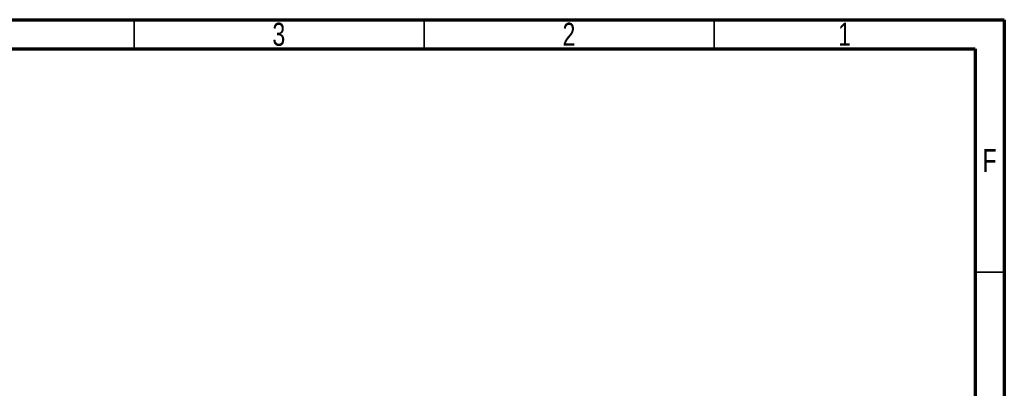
# Model space of a CAD drawing. Header units: inches. Extents: x 0.6 to 16.3, y 0.2 to 11.5.
# Tile 14 of 14: x 9.7 to 16.3, y 9 to 11.5. Entities that reach past the tile are written whole.
import ezdxf

# ---------------------------------------------------------------- set-up
doc = ezdxf.new("R2010")
doc.units = ezdxf.units.IN
doc.header["$MEASUREMENT"] = 0
doc.styles.add('SLDTEXTSTYLE0', font='TXT', dxfattribs={"width": 0.75})

msp = doc.modelspace()

# ---------------------------------------------------------------- linework, layer by layer
at = {"color": 7, "linetype": 'Continuous', "lineweight": 70}
for p, q in [((0.5906, 11.4961), (16.3386, 11.4961)), ((16.3386, 11.4961), (16.3386, 0.1969)), ((0.7874, 11.2992), (16.1417, 11.2992)), ((16.1417, 11.2992), (16.1417, 0.3937))]:
    msp.add_line(p, q, dxfattribs=at)
at = {"color": 7, "linetype": 'Continuous', "lineweight": 35}
for p, q in [((10.4331, 11.2992), (10.4331, 11.4961)), ((12.4016, 11.2992), (12.4016, 11.4961)), ((14.3701, 11.2992), (14.3701, 11.4961)), ((16.1417, 9.7835), (16.3386, 9.7835))]:
    msp.add_line(p, q, dxfattribs=at)

# ---------------------------------------------------------------- texts
at = {"color": 7, "linetype": 'Continuous', "lineweight": 0, "char_height": 0.1562, "attachment_point": 2, "style": 'SLDTEXTSTYLE0'}
for s, insert in [('3', (11.4157, 11.4754)), ('2', (13.3843, 11.4754)), ('1', (15.2543, 11.4754)), ('F', (16.2385, 10.6191))]:
    msp.add_mtext(s, dxfattribs=dict(at, insert=insert))

doc.saveas('drawing.dxf')
